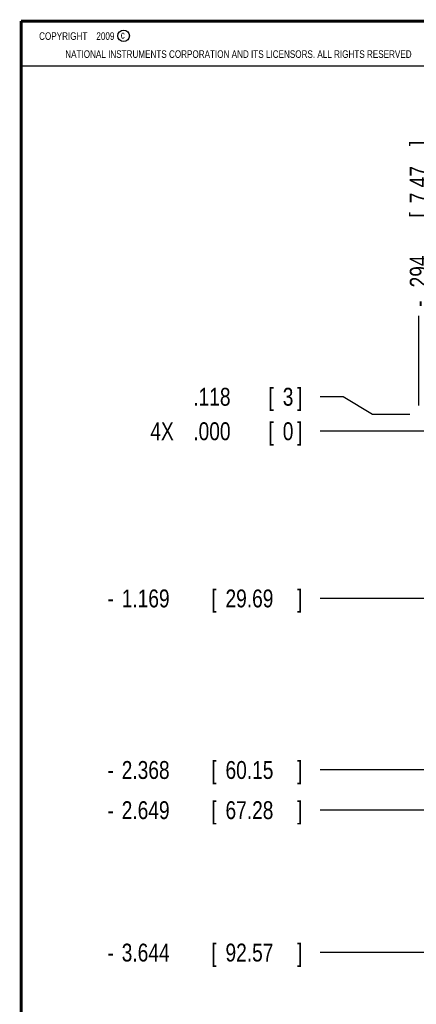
# Model space of a CAD drawing. Header units: inches. Extents: x 0.2 to 16.8, y 0.1 to 10.8.
# Tile 2 of 20: x 0.2 to 3, y 3.9 to 10.8. Entities that reach past the tile are written whole.
import ezdxf

# ---------------------------------------------------------------- set-up
doc = ezdxf.new("R2010")
doc.units = ezdxf.units.IN
doc.header["$LTSCALE"] = 0.935
doc.header["$MEASUREMENT"] = 0
doc.layers.get('0').update_dxf_attribs({"linetype": 'CONTINUOUS'})
doc.layers.add('DIMENSIONS', color=7, linetype='CONTINUOUS')
doc.styles.get("Standard").update_dxf_attribs({"font": 'txt', "width": 0.8})
doc.dimstyles.new('DIMSTYLE_1', dxfattribs={"dimtxt": 0.125, "dimasz": 0.18, "dimexe": 0.18, "dimexo": 0.0625, "dimgap": 0.09, "dimtad": 0, "dimtih": 1, "dimtoh": 1, "dimdec": 3, "dimzin": 4, "dimdsep": 46, "dimtxsty": 'STANDARD', "dimblk": '_FILLED', "dimblk1": '_FILLED', "dimblk2": '_FILLED', "dimcen": 0.09, "dimadec": 0, "dimazin": 0, "dimtp": 0.01, "dimtm": 0.01, "dimtfac": 1, "dimtdec": 3, "dimtofl": 0, "dimtmove": 0, "dimatfit": 3, "dimldrblk": '_FILLED', "dimfxl": 1, "dimtolj": 1, "dimtzin": 4, "dimarcsym": 0})

# ---------------------------------------------------------------- blocks, each defined once
blk = doc.blocks.new('*D0')
at = {"layer": 'DIMENSIONS', "color": 2, "linetype": 'CONTINUOUS'}
for p, q in [((2.5007, 8.1327), (2.3401, 8.1327)), ((2.7046, 8.0097), (2.5007, 8.1327)), ((2.9651, 8.0097), (2.7046, 8.0097))]:
    blk.add_line(p, q, dxfattribs=at)
at = {"layer": 'DIMENSIONS', "color": 2, "linetype": 'CONTINUOUS', "width": 0.8}
for s, p in [('.118', (1.4526, 8.0702)), ('[', (1.9776, 8.0702)), ('3', (2.0776, 8.0702)), (']', (2.1776, 8.0702))]:
    blk.add_text(s, height=0.125, dxfattribs=at).set_placement(p)
blk = doc.blocks.new('_FILLED')
at = {"color": 0, "linetype": 'BYBLOCK'}
blk.add_solid([(0, 0), (-1, 0.174), (-1, -0.174)], dxfattribs=at)
blk = doc.blocks.new('*D1')
at = {"layer": 'DIMENSIONS', "color": 2, "linetype": 'CONTINUOUS'}
blk.add_line((3.295, 6.7229), (2.3401, 6.7229), dxfattribs=at)
at = {"layer": 'DIMENSIONS', "color": 2, "linetype": 'CONTINUOUS', "width": 0.8}
for s, p in [('1.169', (0.9526, 6.6604)), ('[', (1.5776, 6.6604)), ('29.69', (1.6776, 6.6604)), (']', (2.1776, 6.6604)), ('-', (0.8526, 6.6604))]:
    blk.add_text(s, height=0.125, dxfattribs=at).set_placement(p)
blk = doc.blocks.new('*D2')
at = {"layer": 'DIMENSIONS', "color": 2, "linetype": 'CONTINUOUS'}
blk.add_line((3.295, 5.2429), (2.3401, 5.2429), dxfattribs=at)
at = {"layer": 'DIMENSIONS', "color": 2, "linetype": 'CONTINUOUS', "width": 0.8}
for s, p in [('2.649', (0.9526, 5.1804)), ('[', (1.5776, 5.1804)), ('67.28', (1.6776, 5.1804)), (']', (2.1776, 5.1804)), ('-', (0.8526, 5.1804))]:
    blk.add_text(s, height=0.125, dxfattribs=at).set_placement(p)
blk = doc.blocks.new('*D3')
at = {"layer": 'DIMENSIONS', "color": 2, "linetype": 'CONTINUOUS'}
blk.add_line((3.172, 4.2474), (2.3401, 4.2474), dxfattribs=at)
at = {"layer": 'DIMENSIONS', "color": 2, "linetype": 'CONTINUOUS', "width": 0.8}
for s, p in [('3.644', (0.9526, 4.1849)), ('[', (1.5776, 4.1849)), ('92.57', (1.6776, 4.1849)), (']', (2.1776, 4.1849)), ('-', (0.8526, 4.1849))]:
    blk.add_text(s, height=0.125, dxfattribs=at).set_placement(p)
blk = doc.blocks.new('*D4')
at = {"layer": 'DIMENSIONS', "color": 2, "linetype": 'CONTINUOUS'}
blk.add_line((3.134, 3.067), (2.3401, 3.067), dxfattribs=at)
at = {"layer": 'DIMENSIONS', "color": 2, "linetype": 'CONTINUOUS', "width": 0.8}
for s, p in [('4X -', (0.4526, 3.0045)), ('4.825', (0.8526, 3.0045)), ('[', (1.4776, 3.0045)), ('122.55', (1.5776, 3.0045)), (']', (2.1776, 3.0045))]:
    blk.add_text(s, height=0.125, dxfattribs=at).set_placement(p)
blk = doc.blocks.new('*D7')
at = {"layer": 'DIMENSIONS', "color": 2, "linetype": 'CONTINUOUS'}
blk.add_line((4.133, 5.5237), (2.3401, 5.5237), dxfattribs=at)
at = {"layer": 'DIMENSIONS', "color": 2, "linetype": 'CONTINUOUS', "width": 0.8}
for s, p in [('2.368', (0.9526, 5.4612)), ('[', (1.5776, 5.4612)), ('60.15', (1.6776, 5.4612)), (']', (2.1776, 5.4612)), ('-', (0.8526, 5.4612))]:
    blk.add_text(s, height=0.125, dxfattribs=at).set_placement(p)
blk = doc.blocks.new('*D11')
at = {"layer": 'DIMENSIONS', "color": 2, "linetype": 'CONTINUOUS'}
blk.add_line((3.134, 7.8917), (2.3401, 7.8917), dxfattribs=at)
at = {"layer": 'DIMENSIONS', "color": 2, "linetype": 'CONTINUOUS', "width": 0.8}
for s, p in [('4X ', (1.1526, 7.8292)), ('.000', (1.4526, 7.8292)), ('[', (1.9776, 7.8292)), ('0', (2.0776, 7.8292)), (']', (2.1776, 7.8292))]:
    blk.add_text(s, height=0.125, dxfattribs=at).set_placement(p)
blk = doc.blocks.new('*D12')
at = {"layer": 'DIMENSIONS', "color": 2, "linetype": 'CONTINUOUS'}
blk.add_line((3.0276, 8.0722), (3.0276, 8.6977), dxfattribs=at)
at = {"layer": 'DIMENSIONS', "color": 2, "linetype": 'CONTINUOUS', "width": 0.8}
for s, p in [(']', (3.0901, 9.8852)), ('7.47', (3.0901, 9.4852)), ('[', (3.0901, 9.3852)), ('.294', (3.0901, 8.8602)), ('-', (3.0901, 8.7602))]:
    blk.add_text(s, height=0.125, rotation=90, dxfattribs=at).set_placement(p)

msp = doc.modelspace()

# ---------------------------------------------------------------- linework, layer by layer
at = {"color": 2, "linetype": 'CONTINUOUS'}
for p, q in [((0.25, 10.7586), (3.625, 10.7586)), ((0.25, 10.7586), (0.25, 10.4456)), ((0.25, 10.4456), (3.625, 10.4456))]:
    msp.add_line(p, q, dxfattribs=at)
at = {"color": 7, "linetype": 'CONTINUOUS', "const_width": 0.02}
for points in [[(0.25, 10.7586), (0.25, 0.2586)], [(16.75, 10.7586), (0.25, 10.7586)]]:
    msp.add_lwpolyline(points, dxfattribs=at)
at = {"color": 2, "linetype": 'CONTINUOUS'}
msp.add_circle((0.9659, 10.6562), 0.0403, dxfattribs=at)

# ---------------------------------------------------------------- texts
at = {"color": 2, "linetype": 'CONTINUOUS', "width": 0.8}
for s, p in [('c', (0.946, 10.6363)), ('NATIONAL INSTRUMENTS CORPORATION AND ITS LICENSORS. ALL RIGHTS RESERVED', (0.5583, 10.5016))]:
    msp.add_text(s, height=0.053, dxfattribs=at).set_placement(p)
at = {"color": 2, "linetype": 'CONTINUOUS', "insert": (0.3125, 10.6805), "char_height": 0.053, "width": 0.8904, "attachment_point": 1}
msp.add_mtext('    COPYRIGHT    2009', dxfattribs=at)

# ---------------------------------------------------------------- dimensions: what is measured, and where the dimension line sits
at = {"layer": 'DIMENSIONS', "color": 2, "linetype": 'CONTINUOUS'}
for feature_location, offset, dtype, origin, text, picture, middle in [((3.0276, 8.0722), (0, 0.6255), 1, (3.3216, 8.0168), '-<>', '*D12', (3.0276, 9.3727)), ((3.1340424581, 7.8917223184), (-0.7939, 0), 0, (3.1965424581, 7.8917223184), '4X <>', '*D11', (1.7151424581, 7.8917223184)), ((3.134, 3.067), (-0.7939, 0), 0, (3.1965, 7.8917), '4X -<>', '*D4', (1.3651, 3.067)), ((3.295, 6.7229), (-0.9549, 0), 0, (3.1965, 7.8917), '-<>', '*D1', (1.5651, 6.7229)), ((3.295, 5.2429), (-0.9549, 0), 0, (3.1965, 7.8917), '-<>', '*D2', (1.5651, 5.2429)), ((3.172, 4.2474), (-0.8319, 0), 0, (3.1965, 7.8917), '-<>', '*D3', (1.5651, 4.2474)), ((4.133, 5.5237), (-1.7929, 0), 0, (3.1965, 7.8917), '-<>', '*D7', (1.5651, 5.5237))]:
    dim = msp.add_ordinate_dim(feature_location=feature_location, offset=offset, dtype=dtype, origin=origin, text=text, dimstyle='DIMSTYLE_1', dxfattribs=at)
    dim.commit()
    dim.dimension.update_dxf_attribs({"geometry": picture, "text_midpoint": middle})
dim = msp.add_ordinate_dim(feature_location=(2.9651, 8.0097), offset=(-0.625, 0.123), dtype=0, origin=(3.1965, 7.8917), dimstyle='DIMSTYLE_1', dxfattribs=at)
dim.commit()
dim.dimension.update_dxf_attribs({"geometry": '*D0', "text_midpoint": (1.8651, 8.1327)})

doc.saveas('drawing.dxf')
